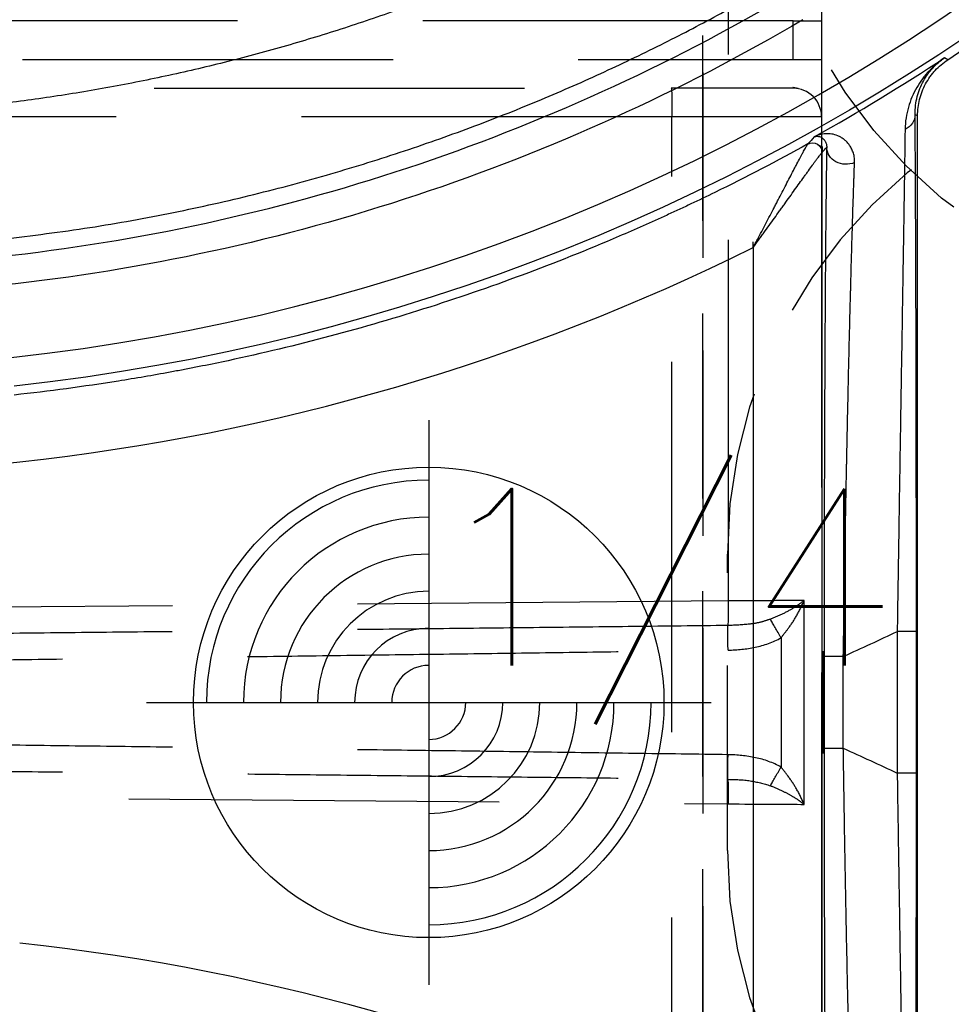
# Model space of a CAD drawing. Extents: x 2651 to 7771, y -1163 to 1075.
# Tile 128 of 256: x 4117 to 4130, y 284 to 297. Entities that reach past the tile are written whole.
import ezdxf

# ---------------------------------------------------------------- set-up
doc = ezdxf.new("R2010")
doc.units = 0
doc.header["$LTSCALE"] = 10
doc.linetypes.add('DASHED', pattern=[0.75, 0.5, -0.25])
doc.linetypes.add('HIDDEN', pattern=[0.375, 0.25, -0.125])
doc.layers.get('0').update_dxf_attribs({"linetype": 'CONTINUOUS'})
doc.layers.get('Defpoints').update_dxf_attribs({"linetype": 'CONTINUOUS'})
for name, color, linetype in [('1', 7, 'CONTINUOUS'), ('204', 7, 'CONTINUOUS'), ('DIM', 3, 'CONTINUOUS'), ('LAYER_103', 7, 'CONTINUOUS'), ('PIN', 3, 'CONTINUOUS')]:
    doc.layers.add(name, color=color, linetype=linetype)
doc.styles.get("Standard").update_dxf_attribs({"font": 'romans.shx'})
doc.dimstyles.new('MM& INCH5', dxfattribs={"dimtxt": 5, "dimasz": 2.5, "dimexe": 1, "dimexo": 0.5, "dimtad": 0, "dimrnd": 1.38778e-17, "dimzin": 9, "dimdsep": 46, "dimtxsty": 'Standard', "dimblk": 'CLOSED', "dimcen": 0, "dimclrd": 3, "dimclre": 3, "dimclrt": 3, "dimazin": 2, "dimtfac": 0.75, "dimtofl": 0, "dimtmove": 0, "dimatfit": 3, "dimfxl": 0, "dimtolj": 1, "dimarcsym": 0})
doc.dimstyles.new('T5', dxfattribs={"dimtxt": 5, "dimasz": 4, "dimexe": 1.5, "dimexo": 1, "dimgap": 1.5, "dimtad": 0, "dimrnd": 1.38778e-17, "dimzin": 9, "dimdsep": 46, "dimtxsty": 'Standard', "dimblk": 'CLOSED', "dimcen": 0, "dimclrd": 3, "dimclre": 3, "dimclrt": 3, "dimazin": 2, "dimtfac": 0.75, "dimtofl": 0, "dimtmove": 0, "dimatfit": 3, "dimfxl": 0, "dimtolj": 1, "dimarcsym": 0})

# ---------------------------------------------------------------- blocks, each defined once
blk = doc.blocks.new('DSD')
at = {"layer": '1', "color": 6, "linetype": 'DASHED'}
for p, q in [((500.665, 577.737), (500.665, 520.364)), ((501.545, 528.191), (468.644, 528.191)), ((501.545, 527.673), (501.545, 528.191)), ((501.545, 528.191), (501.927, 528.191)), ((501.927, 528.191), (501.927, 527.673)), ((468.644, 527.673), (501.545, 527.673)), ((501.545, 527.673), (501.927, 527.673)), ((462.919, 527.284), (499.898, 527.284)), ((501.538, 527.284), (499.898, 527.284)), ((499.908, 511.092), (499.908, 526.896)), ((501.927, 526.896), (499.908, 526.896)), ((501.927, 526.896), (501.927, 511.092)), ((501.935, 526.496), (501.935, 526.418)), ((501.004, 525.133), (501.004, 525.21)), ((500.665, 520.364), (462.577, 520.032)), ((501.692, 517.618), (501.692, 520.37)), ((501.38, 519.868), (501.38, 518.12)), ((501.947, 518.304), (501.947, 519.684)), ((462.577, 517.956), (500.665, 517.624))]:
    blk.add_line(p, q, dxfattribs=at)
at = {"layer": '1', "color": 252, "linetype": 'Continuous'}
for p, q in [((503.63, 527.669), (503.586, 527.693)), ((503.189, 526.93), (503.222, 526.911)), ((501.935, 511.57), (501.935, 526.418)), ((501.004, 525.133), (501.004, 512.855)), ((502.947, 519.949), (502.947, 518.039)), ((503.206, 519.949), (502.947, 519.949)), ((503.206, 518.039), (503.206, 519.949)), ((501.961, 519.613), (501.961, 518.374)), ((502.22, 519.613), (501.961, 519.613)), ((502.22, 518.374), (502.22, 519.613)), ((502.22, 518.374), (501.961, 518.374)), ((503.206, 518.039), (502.947, 518.039))]:
    blk.add_line(p, q, dxfattribs=at)
at = {"layer": '1', "color": 7, "linetype": 'Continuous'}
blk.add_line((503.222, 511.076), (503.222, 526.911), dxfattribs=at)
at = {"layer": '1', "color": 110, "linetype": 'Continuous'}
blk.add_arc((487.959, 551.472), 27.988, 276.2148, 338.982, dxfattribs=at)
at = {"layer": '1', "color": 252, "linetype": 'Continuous', "extrusion": (0, 0, -1)}
for centre, radius, start, end in [((-487.959, 551.472), 28.376, 202.1388, 263.7853), ((-487.959, 551.472), 27.006, 239.4774, 263.8121), ((-487.959, 551.472), 34.905, 244.5701, 245.8846), ((-487.959, 486.516), 34.905, 114.1154, 115.4299)]:
    blk.add_arc(centre, radius, start, end, dxfattribs=at)
at = {"layer": '1', "color": 7, "linetype": 'Continuous'}
blk.add_arc((487.959, 551.472), 28.499, 303.3599, 336.8536, dxfattribs=at)
at = {"layer": '1', "color": 252, "linetype": 'Continuous'}
for radius, start, end in [(26.617, 276.1879, 300.5226), (28.454, 299.1685, 303.3126)]:
    blk.add_arc((487.959, 551.472), radius, start, end, dxfattribs=at)
at = {"layer": '1', "color": 6, "linetype": 'DASHED'}
blk.add_arc((501.538, 526.896), 0.389, 0, 90, dxfattribs=at)
at = {"layer": '1', "color": 252, "linetype": 'Continuous'}
for centre, major_axis, ratio, start_param, end_param in [((486.674, 563.151), (-41.149, 0), 1, 0.952596, 1.678692), ((464.535, 551.376), (-47.248, -0.306), 0.86645, 2.478522, 2.480631), ((487.939, 551.472), (-29.401, 0), 1, 1.678696, 2.031295)]:
    blk.add_ellipse(centre, major_axis=major_axis, ratio=ratio, start_param=start_param, end_param=end_param, dxfattribs=at)
at = {"layer": '1', "color": 252, "linetype": 'Continuous', "extrusion": (0, 0, -1)}
for centre, major_axis, ratio, start_param, end_param in [((502.93, 526.93), (0.259, 0.002), 0.892612, 0.009679, 1.080351), ((501.805, 526.417), (0.072, -0.108), 0.998651, 3.225736, 5.300649), ((501.805, 526.418), (-0.0968, 0.0861), 0.999914, 0.338824, 2.414434), ((502.255, 526.486), (0.259, -0.004), 0.885838, 1.086077, 3.122784)]:
    blk.add_ellipse(centre, major_axis=major_axis, ratio=ratio, start_param=start_param, end_param=end_param, dxfattribs=at)
at = {"layer": '1', "color": 6, "linetype": 'DASHED', "extrusion": (0, 0, -1)}
for centre, major_axis, ratio, start_param, end_param in [((500.655, 520.364), (0.003, -0.389), 0.026176, 4.712617, 5.736372), ((500.671, 519.7), (-0.005, 0.389), 0.017451, 4.712634, 5.736488), ((501.387, 519.868), (-0.196, 0.335), 0.015063, 4.721205, 5.561838), ((500.671, 518.288), (-0.005, -0.389), 0.017451, 0.546697, 1.570551), ((501.387, 518.12), (-0.196, -0.335), 0.015063, 0.721347, 1.56198), ((500.655, 517.624), (0.003, 0.389), 0.026176, 0.546813, 1.570568)]:
    blk.add_ellipse(centre, major_axis=major_axis, ratio=ratio, start_param=start_param, end_param=end_param, dxfattribs=at)
at = {"layer": '1', "color": 7, "linetype": 'Continuous'}
blk.add_ellipse((487.939, 486.516), major_axis=(-29.401, 0), ratio=1, start_param=4.251891, end_param=4.60449, dxfattribs=at)
at = {"layer": '1', "color": 252, "linetype": 'Continuous'}
blk.add_rational_spline([(499.831, 529.985), (496.958, 528.39), (493.826, 527.396), (490.56, 527.041)], [1, 0.98681524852, 0.98681524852, 1], degree=3, dxfattribs=at)
at = {"layer": '1', "color": 6, "linetype": 'DASHED'}
for points, weights in [([(501.927, 528.971), (501.927, 528.966), (501.927, 528.647), (501.927, 528.191)], [1, 0.804737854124, 0.804737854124, 1]), ([(501.927, 527.673), (501.927, 527.218), (501.927, 526.891), (501.927, 526.898)], [1, 0.804737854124, 0.804737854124, 1]), ([(500.663, 520.032), (489.514, 519.905), (477.159, 519.779), (464.185, 519.659)], [1, 0.984198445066, 0.984198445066, 1]), ([(464.183, 519.273), (477.159, 519.399), (489.514, 519.544), (500.665, 519.7)], [1, 0.984198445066, 0.984198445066, 1]), ([(500.665, 518.288), (489.514, 518.444), (477.159, 518.589), (464.183, 518.715)], [1, 0.984198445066, 0.984198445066, 1]), ([(464.185, 518.328), (477.159, 518.209), (489.514, 518.083), (500.663, 517.956)], [1, 0.984198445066, 0.984198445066, 1])]:
    blk.add_rational_spline(points, weights, degree=3, dxfattribs=at)
at = {"layer": '1', "color": 252, "linetype": 'Continuous'}
for points, knots in [([(490.803, 525.238), (491.196, 525.286), (491.969, 525.38), (493.103, 525.584), (494.191, 525.824), (495.234, 526.101), (496.23, 526.409), (497.179, 526.743), (498.082, 527.099), (498.938, 527.473), (499.748, 527.862), (500.513, 528.258), (501.002, 528.537), (501.241, 528.674)], [0, 0, 0, 0, 0.107215, 0.211168, 0.31186, 0.409292, 0.503461, 0.59437, 0.682018, 0.766405, 0.847531, 0.925396, 1, 1, 1, 1]), ([(503.206, 519.949), (503.206, 520.127), (503.206, 520.481), (503.206, 521.007), (503.206, 521.527), (503.205, 522.041), (503.205, 522.381), (503.204, 522.591), (503.204, 522.634), (503.204, 522.697), (503.204, 522.718), (503.204, 522.76), (503.204, 522.864), (503.204, 522.968), (503.203, 523.214), (503.203, 523.536), (503.202, 524.004), (503.201, 524.304), (503.2, 524.598), (503.2, 524.743), (503.199, 524.955), (503.199, 525.025), (503.198, 525.111), (503.198, 525.128), (503.198, 525.163), (503.198, 525.214), (503.197, 525.4), (503.196, 525.69), (503.195, 525.929), (503.194, 526.158), (503.193, 526.267), (503.192, 526.424), (503.192, 526.475), (503.191, 526.574), (503.191, 526.622), (503.19, 526.762), (503.189, 526.849), (503.189, 526.93)], [0, 0, 0, 0, 0.0625, 0.125, 0.1875, 0.25, 0.3125, 0.3125, 0.328125, 0.328125, 0.335938, 0.335938, 0.34375, 0.375, 0.375, 0.4375, 0.5, 0.5625, 0.5625, 0.625, 0.625, 0.65625, 0.65625, 0.664062, 0.664062, 0.671875, 0.6875, 0.75, 0.8125, 0.8125, 0.875, 0.875, 0.90625, 0.90625, 0.9375, 0.9375, 1, 1, 1, 1]), ([(501.996, 526.486), (501.995, 526.446), (501.994, 526.382), (501.993, 526.316), (501.992, 526.27), (501.992, 526.247), (501.99, 526.131), (501.989, 526.032), (501.987, 525.825), (501.984, 525.608), (501.981, 525.254), (501.979, 525), (501.978, 524.835), (501.977, 524.785), (501.977, 524.735), (501.977, 524.701), (501.977, 524.684), (501.976, 524.599), (501.976, 524.53), (501.974, 524.322), (501.973, 524.18), (501.972, 523.89), (501.97, 523.595), (501.968, 523.136), (501.967, 522.819), (501.966, 522.578), (501.966, 522.476), (501.965, 522.373), (501.965, 522.332), (501.965, 522.27), (501.964, 522.043), (501.963, 521.668), (501.962, 521.163), (501.962, 520.652), (501.961, 520.136), (501.961, 519.788), (501.961, 519.613)], [0, 0, 0, 0, 0.03125, 0.046875, 0.046875, 0.0625, 0.0625, 0.125, 0.125, 0.1875, 0.25, 0.3125, 0.3125, 0.328125, 0.335937, 0.335937, 0.34375, 0.34375, 0.375, 0.375, 0.4375, 0.4375, 0.5, 0.5625, 0.625, 0.625, 0.65625, 0.664062, 0.664062, 0.671875, 0.6875, 0.75, 0.8125, 0.875, 0.9375, 1, 1, 1, 1]), ([(501.961, 518.374), (501.961, 518.2), (501.961, 518.025), (501.961, 517.764), (501.961, 517.634), (501.962, 517.504), (501.962, 517.417), (501.962, 517.373), (501.962, 517.157), (501.962, 516.815), (501.963, 516.31), (501.965, 515.813), (501.966, 515.489), (501.967, 515.247), (501.967, 515.127), (501.967, 515.008), (501.968, 514.948), (501.968, 514.928), (501.968, 514.889), (501.969, 514.712), (501.97, 514.384), (501.973, 513.941), (501.974, 513.658), (501.976, 513.382), (501.977, 513.247), (501.978, 513.082), (501.978, 513.049), (501.979, 512.984), (501.979, 512.952), (501.98, 512.856), (501.981, 512.794), (501.982, 512.609), (501.984, 512.373), (501.987, 512.158), (501.989, 511.952), (501.99, 511.854), (501.993, 511.67), (501.994, 511.583), (501.996, 511.501)], [0, 0, 0, 0, 0.0625, 0.0625, 0.09375, 0.109375, 0.109375, 0.125, 0.125, 0.1875, 0.25, 0.3125, 0.375, 0.375, 0.40625, 0.421875, 0.421875, 0.429688, 0.429688, 0.4375, 0.5, 0.5625, 0.625, 0.625, 0.6875, 0.6875, 0.703125, 0.703125, 0.71875, 0.71875, 0.75, 0.75, 0.8125, 0.875, 0.875, 0.9375, 0.9375, 1, 1, 1, 1]), ([(503.189, 511.058), (503.189, 511.139), (503.19, 511.225), (503.191, 511.41), (503.192, 511.508), (503.193, 511.714), (503.194, 511.932), (503.196, 512.171), (503.196, 512.327), (503.196, 512.374), (503.197, 512.422), (503.197, 512.454), (503.197, 512.47), (503.197, 512.551), (503.197, 512.617), (503.198, 512.817), (503.199, 512.954), (503.2, 513.235), (503.201, 513.523), (503.201, 513.824), (503.202, 514.055), (503.202, 514.172), (503.202, 514.31), (503.203, 514.37), (503.203, 514.409), (503.203, 514.429), (503.203, 514.61), (503.203, 514.772), (503.204, 515.099), (503.205, 515.43), (503.205, 515.935), (503.206, 516.278), (503.206, 516.538), (503.206, 516.669), (503.206, 516.8), (503.206, 516.888), (503.206, 516.932), (503.206, 517.153), (503.206, 517.506), (503.206, 517.861), (503.206, 518.039)], [0, 0, 0, 0, 0.0625, 0.0625, 0.125, 0.125, 0.1875, 0.25, 0.25, 0.265625, 0.273438, 0.273438, 0.28125, 0.28125, 0.3125, 0.3125, 0.375, 0.375, 0.4375, 0.5, 0.5, 0.53125, 0.546875, 0.554688, 0.554688, 0.5625, 0.5625, 0.625, 0.625, 0.6875, 0.75, 0.8125, 0.8125, 0.84375, 0.859375, 0.859375, 0.875, 0.875, 0.9375, 1, 1, 1, 1])]:
    blk.add_open_spline(points, degree=3, knots=knots, dxfattribs=at)
at = {"layer": '1', "color": 7, "linetype": 'Continuous'}
for points, knots in [([(503.586, 527.693), (503.553, 527.671), (503.521, 527.647), (503.494, 527.626), (503.442, 527.581), (503.408, 527.549), (503.369, 527.507), (503.361, 527.499), (503.346, 527.481), (503.323, 527.455), (503.301, 527.428), (503.26, 527.372), (503.234, 527.333), (503.187, 527.251), (503.166, 527.209), (503.128, 527.121), (503.112, 527.075), (503.085, 526.981), (503.074, 526.932), (503.059, 526.832), (503.054, 526.78), (503.053, 526.727)], [0, 0, 0, 0, 0.0625, 0.125, 0.125, 0.25, 0.25, 0.28125, 0.28125, 0.3125, 0.375, 0.375, 0.5, 0.5, 0.625, 0.625, 0.75, 0.75, 0.875, 0.875, 1, 1, 1, 1]), ([(503.189, 526.93), (503.188, 526.972), (503.191, 527.014), (503.201, 527.094), (503.208, 527.133), (503.228, 527.208), (503.24, 527.245), (503.268, 527.314), (503.299, 527.381), (503.338, 527.443), (503.369, 527.487), (503.386, 527.508), (503.403, 527.529), (503.415, 527.542), (503.42, 527.549), (503.45, 527.582), (503.476, 527.606), (503.516, 527.641), (503.536, 527.658), (503.561, 527.676), (503.572, 527.684), (503.576, 527.687), (503.58, 527.689), (503.583, 527.692), (503.587, 527.694)], [0, 0, 0, 0, 0.125, 0.125, 0.25, 0.25, 0.375, 0.375, 0.5, 0.625, 0.625, 0.6875, 0.71875, 0.71875, 0.75, 0.75, 0.875, 0.875, 0.9375, 0.96875, 0.984375, 0.992188, 0.992188, 1, 1, 1, 1]), ([(503.222, 526.911), (503.222, 526.949), (503.227, 527.024), (503.241, 527.097), (503.254, 527.151), (503.259, 527.169), (503.268, 527.196), (503.271, 527.205), (503.277, 527.222), (503.293, 527.267), (503.329, 527.343), (503.368, 527.406), (503.395, 527.444), (503.4, 527.452), (503.412, 527.466), (503.418, 527.474), (503.435, 527.496), (503.448, 527.51), (503.485, 527.551), (503.539, 527.603), (503.599, 527.648), (503.63, 527.669)], [0, 0, 0, 0, 0.125, 0.25, 0.25, 0.3125, 0.3125, 0.34375, 0.34375, 0.375, 0.5, 0.625, 0.625, 0.65625, 0.65625, 0.6875, 0.6875, 0.75, 0.75, 0.875, 1, 1, 1, 1]), ([(502.372, 526.281), (502.373, 526.295), (502.372, 526.308), (502.371, 526.333), (502.369, 526.345), (502.364, 526.38), (502.358, 526.401), (502.345, 526.441), (502.336, 526.459), (502.323, 526.485), (502.315, 526.497), (502.308, 526.509), (502.302, 526.516), (502.3, 526.52), (502.286, 526.538), (502.275, 526.551), (502.251, 526.575), (502.238, 526.586), (502.213, 526.605), (502.187, 526.622), (502.16, 526.636), (502.119, 526.653), (502.091, 526.661), (502.035, 526.67), (502.008, 526.671), (501.967, 526.669), (501.953, 526.667), (501.927, 526.663), (501.914, 526.66), (501.888, 526.653), (501.869, 526.646), (501.847, 526.637), (501.837, 526.632), (501.833, 526.629), (501.827, 526.626)], [0, 0, 0, 0, 0.03125, 0.03125, 0.0625, 0.0625, 0.125, 0.125, 0.1875, 0.1875, 0.21875, 0.234375, 0.234375, 0.25, 0.25, 0.3125, 0.3125, 0.375, 0.375, 0.4375, 0.5, 0.5, 0.625, 0.625, 0.75, 0.75, 0.8125, 0.8125, 0.875, 0.875, 0.9375, 0.96875, 0.984375, 1, 1, 1, 1]), ([(503.053, 526.727), (503.052, 526.648), (503.051, 526.563), (503.049, 526.381), (503.047, 526.284), (503.044, 526.081), (503.043, 525.974), (503.039, 525.752), (503.036, 525.519), (503.032, 525.268), (503.029, 525.106), (503.028, 525.057), (503.028, 525.007), (503.027, 524.974), (503.027, 524.957), (503.025, 524.873), (503.024, 524.805), (503.021, 524.599), (503.019, 524.459), (503.014, 524.174), (503.01, 523.883), (503.002, 523.431), (502.997, 523.118), (502.993, 522.88), (502.992, 522.78), (502.99, 522.679), (502.99, 522.639), (502.989, 522.619), (502.988, 522.558), (502.985, 522.354), (502.979, 521.984), (502.971, 521.485), (502.966, 521.147), (502.962, 520.892), (502.961, 520.807), (502.959, 520.679), (502.958, 520.636), (502.957, 520.55), (502.953, 520.336), (502.95, 520.121), (502.947, 519.949)], [0, 0, 0, 0, 0.0625, 0.0625, 0.125, 0.125, 0.1875, 0.1875, 0.25, 0.3125, 0.3125, 0.328125, 0.335938, 0.335938, 0.34375, 0.34375, 0.375, 0.375, 0.4375, 0.4375, 0.5, 0.5625, 0.625, 0.625, 0.65625, 0.664062, 0.664062, 0.671875, 0.671875, 0.6875, 0.75, 0.8125, 0.875, 0.875, 0.90625, 0.90625, 0.921875, 0.921875, 0.9375, 1, 1, 1, 1]), ([(501.742, 526.531), (501.328, 526.302), (500.909, 526.084), (500.378, 525.824), (500.271, 525.773), (500.111, 525.697), (500.057, 525.672), (499.95, 525.622), (499.682, 525.498), (499.413, 525.378), (498.764, 525.1), (497.89, 524.751), (496.56, 524.293), (495.207, 523.902), (494.291, 523.685), (493.715, 523.564), (493.541, 523.528), (493.367, 523.495), (493.251, 523.472), (493.193, 523.462), (492.902, 523.408), (492.67, 523.368), (491.969, 523.257), (491.501, 523.194), (491.031, 523.143)], [0, 0, 0, 0, 0.125, 0.125, 0.15625, 0.15625, 0.171875, 0.171875, 0.1875, 0.25, 0.25, 0.375, 0.5, 0.625, 0.75, 0.75, 0.78125, 0.796875, 0.796875, 0.8125, 0.8125, 0.875, 0.875, 1, 1, 1, 1]), ([(501.004, 525.133), (501.014, 525.151), (501.023, 525.17), (501.042, 525.206), (501.052, 525.224), (501.081, 525.278), (501.118, 525.351), (501.175, 525.458), (501.231, 525.565), (501.277, 525.654), (501.309, 525.715), (501.323, 525.742), (501.332, 525.759), (501.336, 525.768), (501.359, 525.812), (501.377, 525.846), (501.412, 525.914), (501.43, 525.948), (501.464, 526.014), (501.481, 526.046), (501.515, 526.11), (501.535, 526.15), (501.555, 526.188), (501.563, 526.203), (501.567, 526.211), (501.579, 526.233), (501.587, 526.248), (501.609, 526.291), (501.624, 526.318), (501.644, 526.357), (501.654, 526.376), (501.665, 526.396), (501.67, 526.405), (501.673, 526.41), (501.675, 526.414), (501.682, 526.427), (501.693, 526.448), (501.708, 526.475), (501.717, 526.491), (501.722, 526.5), (501.725, 526.504), (501.728, 526.51), (501.731, 526.514), (501.733, 526.518), (501.734, 526.523), (501.745, 526.533), (501.741, 526.53)], [0, 0, 0, 0, 0.03125, 0.03125, 0.0625, 0.0625, 0.125, 0.1875, 0.25, 0.3125, 0.34375, 0.359375, 0.359375, 0.375, 0.375, 0.4375, 0.4375, 0.5, 0.5, 0.5625, 0.5625, 0.625, 0.640625, 0.640625, 0.65625, 0.65625, 0.6875, 0.6875, 0.75, 0.75, 0.78125, 0.796875, 0.804687, 0.804687, 0.8125, 0.8125, 0.84375, 0.875, 0.90625, 0.90625, 0.921875, 0.921875, 0.9375, 0.9375, 0.96875, 1, 1, 1, 1]), ([(501.826, 526.626), (501.83, 526.628), (501.835, 526.63), (501.841, 526.632), (501.845, 526.633), (501.852, 526.634), (501.857, 526.635), (501.864, 526.636), (501.869, 526.636), (501.881, 526.635), (501.89, 526.634), (501.907, 526.629), (501.916, 526.626), (501.933, 526.616), (501.941, 526.61), (501.957, 526.595), (501.965, 526.586), (501.975, 526.57), (501.979, 526.565), (501.984, 526.552), (501.987, 526.545), (501.991, 526.531), (501.993, 526.523), (501.995, 526.51), (501.996, 526.501), (501.996, 526.491), (501.996, 526.486)], [0, 0, 0, 0, 0.0625, 0.0625, 0.125, 0.125, 0.1875, 0.1875, 0.25, 0.25, 0.375, 0.375, 0.5, 0.5, 0.625, 0.625, 0.75, 0.75, 0.8125, 0.8125, 0.875, 0.875, 0.9375, 0.9375, 0.96875, 1, 1, 1, 1]), ([(501.004, 525.133), (501.028, 525.167), (501.052, 525.2), (501.088, 525.25), (501.1, 525.266), (501.124, 525.299), (501.136, 525.316), (501.172, 525.366), (501.219, 525.431), (501.29, 525.53), (501.348, 525.611), (501.389, 525.667), (501.406, 525.691), (501.418, 525.708), (501.424, 525.716), (501.452, 525.756), (501.475, 525.787), (501.52, 525.85), (501.542, 525.881), (501.585, 525.941), (501.607, 525.971), (501.649, 526.03), (501.675, 526.066), (501.7, 526.101), (501.71, 526.115), (501.715, 526.122), (501.73, 526.143), (501.74, 526.156), (501.768, 526.196), (501.786, 526.221), (501.812, 526.257), (501.825, 526.274), (501.837, 526.291), (501.845, 526.301), (501.848, 526.307), (501.86, 526.322), (501.874, 526.341), (501.893, 526.366), (501.903, 526.38), (501.91, 526.389), (501.913, 526.393), (501.917, 526.399), (501.92, 526.402), (501.924, 526.406), (501.926, 526.41), (501.937, 526.42), (501.932, 526.417)], [0, 0, 0, 0, 0.0625, 0.0625, 0.09375, 0.09375, 0.125, 0.125, 0.1875, 0.25, 0.3125, 0.34375, 0.359375, 0.359375, 0.375, 0.375, 0.4375, 0.4375, 0.5, 0.5, 0.5625, 0.5625, 0.625, 0.640625, 0.640625, 0.65625, 0.65625, 0.6875, 0.6875, 0.75, 0.75, 0.78125, 0.796875, 0.796875, 0.8125, 0.8125, 0.84375, 0.875, 0.90625, 0.90625, 0.921875, 0.921875, 0.9375, 0.9375, 0.96875, 1, 1, 1, 1]), ([(502.22, 519.613), (502.223, 519.783), (502.228, 520.119), (502.236, 520.619), (502.245, 521.113), (502.253, 521.602), (502.26, 521.924), (502.264, 522.125), (502.264, 522.165), (502.266, 522.225), (502.266, 522.245), (502.267, 522.284), (502.269, 522.384), (502.271, 522.482), (502.276, 522.716), (502.282, 523.023), (502.292, 523.468), (502.299, 523.755), (502.306, 524.036), (502.309, 524.174), (502.314, 524.376), (502.316, 524.443), (502.318, 524.526), (502.319, 524.542), (502.32, 524.575), (502.321, 524.624), (502.326, 524.802), (502.333, 525.08), (502.34, 525.31), (502.347, 525.53), (502.35, 525.636), (502.356, 525.838), (502.36, 525.934), (502.364, 526.048), (502.364, 526.07), (502.366, 526.115), (502.368, 526.18), (502.371, 526.242), (502.372, 526.281)], [0, 0, 0, 0, 0.0625, 0.125, 0.1875, 0.25, 0.3125, 0.3125, 0.328125, 0.328125, 0.335938, 0.335938, 0.34375, 0.375, 0.375, 0.4375, 0.5, 0.5625, 0.5625, 0.625, 0.625, 0.65625, 0.65625, 0.664063, 0.664063, 0.671875, 0.6875, 0.75, 0.8125, 0.8125, 0.875, 0.875, 0.9375, 0.9375, 0.953125, 0.953125, 0.96875, 1, 1, 1, 1]), ([(502.372, 511.706), (502.369, 511.786), (502.366, 511.871), (502.36, 512.051), (502.357, 512.146), (502.35, 512.347), (502.344, 512.557), (502.337, 512.787), (502.332, 512.966), (502.33, 513.027), (502.328, 513.105), (502.327, 513.12), (502.327, 513.152), (502.325, 513.199), (502.321, 513.374), (502.316, 513.538), (502.309, 513.806), (502.303, 514.081), (502.292, 514.511), (502.286, 514.81), (502.282, 514.981), (502.282, 515), (502.281, 515.038), (502.28, 515.058), (502.279, 515.115), (502.277, 515.231), (502.274, 515.347), (502.269, 515.581), (502.263, 515.896), (502.254, 516.376), (502.245, 516.865), (502.239, 517.196), (502.235, 517.405), (502.235, 517.447), (502.233, 517.531), (502.231, 517.657), (502.229, 517.826), (502.227, 517.952), (502.225, 518.037), (502.225, 518.079), (502.223, 518.205), (502.221, 518.29), (502.22, 518.374)], [0, 0, 0, 0, 0.0625, 0.0625, 0.125, 0.125, 0.1875, 0.25, 0.25, 0.28125, 0.28125, 0.289063, 0.289063, 0.296875, 0.3125, 0.375, 0.375, 0.4375, 0.5, 0.5625, 0.5625, 0.570313, 0.570313, 0.578125, 0.578125, 0.59375, 0.625, 0.625, 0.6875, 0.75, 0.8125, 0.875, 0.875, 0.890625, 0.890625, 0.90625, 0.9375, 0.953125, 0.953125, 0.96875, 0.96875, 1, 1, 1, 1]), ([(502.947, 518.039), (502.95, 517.867), (502.955, 517.524), (502.961, 517.183), (502.964, 516.97), (502.965, 516.927), (502.966, 516.842), (502.968, 516.715), (502.97, 516.589), (502.974, 516.338), (502.979, 516.006), (502.987, 515.517), (502.992, 515.197), (502.997, 514.88), (503, 514.724), (503.002, 514.549), (503.003, 514.53), (503.003, 514.491), (503.004, 514.433), (503.006, 514.299), (503.008, 514.186), (503.012, 513.962), (503.017, 513.67), (503.021, 513.391), (503.025, 513.118), (503.028, 512.985), (503.031, 512.79), (503.032, 512.726), (503.033, 512.647), (503.033, 512.631), (503.034, 512.6), (503.034, 512.553), (503.037, 512.384), (503.039, 512.238), (503.043, 512.014), (503.044, 511.907), (503.047, 511.754), (503.047, 511.704), (503.048, 511.644), (503.048, 511.632), (503.049, 511.608), (503.049, 511.573), (503.051, 511.446), (503.052, 511.34), (503.053, 511.261)], [0, 0, 0, 0, 0.0625, 0.125, 0.125, 0.140625, 0.140625, 0.15625, 0.1875, 0.1875, 0.25, 0.3125, 0.375, 0.375, 0.4375, 0.4375, 0.445312, 0.445312, 0.453125, 0.46875, 0.5, 0.5, 0.5625, 0.625, 0.625, 0.6875, 0.6875, 0.71875, 0.71875, 0.726562, 0.726562, 0.734375, 0.75, 0.8125, 0.8125, 0.875, 0.875, 0.90625, 0.90625, 0.914062, 0.914062, 0.921875, 0.9375, 1, 1, 1, 1])]:
    blk.add_open_spline(points, degree=3, knots=knots, dxfattribs=at)
at = {"layer": '1', "color": 6, "linetype": 'DASHED'}
for points, knots in [([(499.897, 527.284), (499.902, 527.286), (499.904, 527.243), (499.907, 527.099), (499.908, 526.998), (499.908, 526.896)], [0, 0, 0, 0, 0.5, 0.5, 1, 1, 1, 1]), ([(501.692, 520.37), (501.651, 520.339), (501.57, 520.278), (501.412, 520.19), (501.294, 520.141), (501.236, 520.118)], [0, 0, 0, 0, 0.350535, 0.685818, 1, 1, 1, 1]), ([(501.38, 519.868), (501.414, 519.91), (501.49, 520.006), (501.602, 520.174), (501.66, 520.301), (501.692, 520.37)], [0, 0, 0, 0, 0.259287, 0.592562, 1, 1, 1, 1]), ([(501.236, 520.118), (501.192, 520.103), (501.101, 520.072), (500.909, 520.041), (500.761, 520.036), (500.663, 520.032)], [0, 0, 0, 0, 0.243588, 0.500018, 1, 1, 1, 1]), ([(500.665, 519.7), (500.789, 519.702), (500.912, 519.714), (501.153, 519.765), (501.272, 519.805), (501.38, 519.868)], [0, 0, 0, 0, 0.5, 0.5, 1, 1, 1, 1]), ([(501.38, 518.12), (501.272, 518.183), (501.156, 518.222), (500.913, 518.274), (500.789, 518.286), (500.665, 518.288)], [0, 0, 0, 0, 0.5, 0.5, 1, 1, 1, 1]), ([(501.692, 517.618), (501.66, 517.688), (501.601, 517.816), (501.488, 517.984), (501.413, 518.079), (501.38, 518.12)], [0, 0, 0, 0, 0.414131, 0.747401, 1, 1, 1, 1]), ([(500.663, 517.956), (500.764, 517.954), (500.96, 517.949), (501.146, 517.896), (501.236, 517.87)], [0, 0, 0, 0, 0.514274, 1, 1, 1, 1]), ([(501.236, 517.87), (501.29, 517.848), (501.393, 517.805), (501.52, 517.736), (501.62, 517.675), (501.669, 517.636), (501.692, 517.618)], [0, 0, 0, 0, 0.293374, 0.560315, 0.796607, 1, 1, 1, 1])]:
    blk.add_open_spline(points, degree=3, knots=knots, dxfattribs=at)
for points, degree in [([(501.609, 527.278), (501.539, 527.292)], 1), ([(499.908, 526.896), (488.074, 526.896)], 1), ([(501.935, 526.496), (501.935, 526.496), (501.934, 526.496), (501.934, 526.495)], 3), ([(501.692, 520.37), (501.46, 520.368), (501.068, 520.366), (500.665, 520.364)], 3), ([(500.665, 517.624), (501.068, 517.622), (501.46, 517.62), (501.692, 517.618)], 3)]:
    blk.add_open_spline(points, degree=degree, dxfattribs=at)
at = {"layer": '1', "color": 7, "linetype": 'Continuous'}
blk.add_open_spline([(501.743, 526.531), (501.743, 526.531), (501.742, 526.531), (501.742, 526.531)], degree=3, dxfattribs=at)
at = {"layer": '1', "color": 252, "linetype": 'Continuous'}
blk.add_open_spline([(501.827, 526.626), (501.799, 526.595), (501.771, 526.563), (501.743, 526.531)], degree=3, dxfattribs=at)
blk = doc.blocks.new('*D143')
at = {"layer": 'Defpoints', "color": 0}
for p in [(4171.684, 387.642), (3870.047, 255.642), (3896.684, 255.642)]:
    blk.add_point(p, dxfattribs=at)
at = {"layer": 'DIM', "color": 3, "lineweight": -2}
blk.add_line((3896.184, 255.642), (3870.047, 255.642), dxfattribs=at)
at = {"layer": 'DIM', "color": 3, "insert": (3847.041, 255.642), "char_height": 5, "attachment_point": 5}
blk.add_mtext('\\A1;132 [5.197]', dxfattribs=at)
blk = doc.blocks.new('_Closed')
at = {"color": 0, "linetype": 'ByBlock', "lineweight": -2}
for p, q in [((-1, 0.1667), (0, 0)), ((-1, 0.1667), (-1, -0.1667)), ((0, 0), (-1, -0.1667)), ((0, 0), (-1, 0))]:
    blk.add_line(p, q, dxfattribs=at)
blk = doc.blocks.new('*D144')
at = {"layer": 'Defpoints', "color": 0}
for p in [(4171.684, 387.642), (3870.047, 263.642), (3962.156, 262.642)]:
    blk.add_point(p, dxfattribs=at)
at = {"layer": 'DIM', "color": 3, "lineweight": -2}
for p, q in [((3875.047, 263.642), (3870.047, 263.642)), ((3880.047, 262.642), (3875.047, 263.642)), ((3961.656, 262.642), (3880.047, 262.642))]:
    blk.add_line(p, q, dxfattribs=at)
at = {"layer": 'DIM', "color": 3, "insert": (3847.041, 263.642), "char_height": 5, "attachment_point": 5}
blk.add_mtext('\\A1;125 [4.921]', dxfattribs=at)
blk = doc.blocks.new('*D145')
at = {"layer": 'Defpoints', "color": 0}
for p in [(4171.684, 387.642), (3870.047, 212.642), (3896.684, 212.642)]:
    blk.add_point(p, dxfattribs=at)
at = {"layer": 'DIM', "color": 3, "lineweight": -2}
blk.add_line((3896.184, 212.642), (3870.047, 212.642), dxfattribs=at)
at = {"layer": 'DIM', "color": 3, "insert": (3849.422, 212.642), "char_height": 5, "attachment_point": 5}
blk.add_mtext('\\A1;175 [6.89]', dxfattribs=at)
blk = doc.blocks.new('*D146')
at = {"layer": 'Defpoints', "color": 0}
for p in [(4171.684, 387.642), (3870.047, 182.642), (3896.684, 182.642)]:
    blk.add_point(p, dxfattribs=at)
at = {"layer": 'DIM', "color": 3, "lineweight": -2}
blk.add_line((3896.184, 182.642), (3870.047, 182.642), dxfattribs=at)
at = {"layer": 'DIM', "color": 3, "insert": (3846.684, 182.642), "char_height": 5, "attachment_point": 5}
blk.add_mtext('\\A1;205 [8.071]', dxfattribs=at)
blk = doc.blocks.new('*D147')
at = {"layer": 'Defpoints', "color": 0}
for p in [(4171.684, 387.642), (3870.047, 162.642), (3896.684, 162.642)]:
    blk.add_point(p, dxfattribs=at)
at = {"layer": 'DIM', "color": 3, "lineweight": -2}
blk.add_line((3896.184, 162.642), (3870.047, 162.642), dxfattribs=at)
at = {"layer": 'DIM', "color": 3, "insert": (3846.684, 162.642), "char_height": 5, "attachment_point": 5}
blk.add_mtext('\\A1;225 [8.858]', dxfattribs=at)
blk = doc.blocks.new('*D148')
at = {"layer": 'Defpoints', "color": 0}
for p in [(4171.684, 387.642), (3870.047, 119.642), (3896.684, 119.642)]:
    blk.add_point(p, dxfattribs=at)
at = {"layer": 'DIM', "color": 3, "lineweight": -2}
blk.add_line((3896.184, 119.642), (3870.047, 119.642), dxfattribs=at)
at = {"layer": 'DIM', "color": 3, "insert": (3844.303, 119.642), "char_height": 5, "attachment_point": 5}
blk.add_mtext('\\A1;268 [10.551]', dxfattribs=at)
blk = doc.blocks.new('*D149')
at = {"layer": 'Defpoints', "color": 0}
for p in [(4171.684, 387.642), (3870.047, 12.642), (3896.684, 12.642)]:
    blk.add_point(p, dxfattribs=at)
at = {"layer": 'DIM', "color": 3, "lineweight": -2}
blk.add_line((3896.184, 12.642), (3870.047, 12.642), dxfattribs=at)
at = {"layer": 'DIM', "color": 3, "insert": (3844.303, 12.642), "char_height": 5, "attachment_point": 5}
blk.add_mtext('\\A1;375 [14.764]', dxfattribs=at)
blk = doc.blocks.new('*D150')
at = {"layer": 'Defpoints', "color": 0}
for p in [(4171.684, 387.642), (3870.047, 55.642), (3896.684, 55.642)]:
    blk.add_point(p, dxfattribs=at)
at = {"layer": 'DIM', "color": 3, "lineweight": -2}
blk.add_line((3896.184, 55.642), (3870.047, 55.642), dxfattribs=at)
at = {"layer": 'DIM', "color": 3, "insert": (3844.303, 55.642), "char_height": 5, "attachment_point": 5}
blk.add_mtext('\\A1;332 [13.071]', dxfattribs=at)
blk = doc.blocks.new('*D151')
at = {"layer": 'Defpoints', "color": 0}
for p in [(4171.684, 387.642), (3870.047, -22.358), (3962.156, -22.358)]:
    blk.add_point(p, dxfattribs=at)
at = {"layer": 'DIM', "color": 3, "lineweight": -2}
blk.add_line((3961.656, -22.358), (3870.047, -22.358), dxfattribs=at)
at = {"layer": 'DIM', "color": 3, "insert": (3844.303, -22.358), "char_height": 5, "attachment_point": 5}
blk.add_mtext('\\A1;410 [16.142]', dxfattribs=at)
blk = doc.blocks.new('*D152')
at = {"layer": 'Defpoints', "color": 0}
for p in [(4171.684, 387.642), (3870.047, -84.358), (3941.504, -84.358)]:
    blk.add_point(p, dxfattribs=at)
at = {"layer": 'DIM', "color": 3, "lineweight": -2}
blk.add_line((3941.004, -84.358), (3870.047, -84.358), dxfattribs=at)
at = {"layer": 'DIM', "color": 3, "insert": (3844.303, -84.358), "char_height": 5, "attachment_point": 5}
blk.add_mtext('\\A1;472 [18.583]', dxfattribs=at)
blk = doc.blocks.new('*D153')
at = {"layer": 'Defpoints', "color": 0}
for p in [(4171.684, 387.642), (3870.047, -57.358), (4069.264, -57.358)]:
    blk.add_point(p, dxfattribs=at)
at = {"layer": 'DIM', "color": 3, "lineweight": -2}
blk.add_line((4068.764, -57.358), (3870.047, -57.358), dxfattribs=at)
at = {"layer": 'DIM', "color": 3, "insert": (3846.684, -57.358), "char_height": 5, "attachment_point": 5}
blk.add_mtext('\\A1;445 [17.52]', dxfattribs=at)
blk = doc.blocks.new('*D154')
at = {"layer": 'Defpoints', "color": 0}
for p in [(4171.684, 387.642), (3870.047, -104.358), (4071.444, -104.358)]:
    blk.add_point(p, dxfattribs=at)
at = {"layer": 'DIM', "color": 3, "lineweight": -2}
blk.add_line((4070.944, -104.358), (3870.047, -104.358), dxfattribs=at)
at = {"layer": 'DIM', "color": 3, "insert": (3846.684, -104.358), "char_height": 5, "attachment_point": 5}
blk.add_mtext('\\A1;492 [19.37]', dxfattribs=at)
blk = doc.blocks.new('*D155')
at = {"layer": 'Defpoints', "color": 0}
for p in [(4171.684, 387.642), (3870.047, -124.358), (4057.484, -124.358)]:
    blk.add_point(p, dxfattribs=at)
at = {"layer": 'DIM', "color": 3, "lineweight": -2}
blk.add_line((4056.984, -124.358), (3870.047, -124.358), dxfattribs=at)
at = {"layer": 'DIM', "color": 3, "insert": (3844.303, -124.358), "char_height": 5, "attachment_point": 5}
blk.add_mtext('\\A1;512 [20.157]', dxfattribs=at)
blk = doc.blocks.new('*D191')
at = {"layer": 'Defpoints', "color": 0}
for p in [(4171.684, 387.642), (3870.047, 190.642), (4098.024, 184.442)]:
    blk.add_point(p, dxfattribs=at)
at = {"layer": 'DIM', "color": 3, "lineweight": -2}
for p, q in [((3875.047, 190.642), (3870.047, 190.642)), ((3880.047, 184.442), (3875.047, 190.642)), ((4097.524, 184.442), (3880.047, 184.442))]:
    blk.add_line(p, q, dxfattribs=at)
at = {"layer": 'DIM', "color": 3, "insert": (3851.446, 190.642), "char_height": 5, "attachment_point": 5}
blk.add_mtext('\\A1;203.2 [8]', dxfattribs=at)
blk = doc.blocks.new('*D192')
at = {"layer": 'Defpoints', "color": 0}
for p in [(4171.684, 387.642), (3870.047, 32.042), (4076.434, 32.042)]:
    blk.add_point(p, dxfattribs=at)
at = {"layer": 'DIM', "color": 3, "lineweight": -2}
blk.add_line((4075.934, 32.042), (3870.047, 32.042), dxfattribs=at)
at = {"layer": 'DIM', "color": 3, "insert": (3849.065, 32.042), "char_height": 5, "attachment_point": 5}
blk.add_mtext('\\A1;355.6 [14]', dxfattribs=at)
blk = doc.blocks.new('*D194')
at = {"layer": 'Defpoints', "color": 0}
for p in [(4171.684, 387.642), (3974.684, -117.538), (3974.684, -149.953)]:
    blk.add_point(p, dxfattribs=at)
at = {"layer": 'DIM', "color": 3, "lineweight": -2}
blk.add_line((3974.684, -118.038), (3974.684, -149.953), dxfattribs=at)
at = {"layer": 'DIM', "color": 3, "insert": (3974.684, -172.959), "char_height": 5, "attachment_point": 5, "rotation": 90}
blk.add_mtext('\\A1;197 [7.756]', dxfattribs=at)
blk = doc.blocks.new('*D195')
at = {"layer": 'Defpoints', "color": 0}
for p in [(4171.684, 387.642), (4046.684, -137.358), (4046.684, -149.953)]:
    blk.add_point(p, dxfattribs=at)
at = {"layer": 'DIM', "color": 3, "lineweight": -2}
blk.add_line((4046.684, -137.858), (4046.684, -149.953), dxfattribs=at)
at = {"layer": 'DIM', "color": 3, "insert": (4046.684, -172.959), "char_height": 5, "attachment_point": 5, "rotation": 90}
blk.add_mtext('\\A1;125 [4.921]', dxfattribs=at)
blk = doc.blocks.new('*D196')
at = {"layer": 'Defpoints', "color": 0}
for p in [(4171.684, 387.642), (4064.684, -131.558), (4064.684, -149.953)]:
    blk.add_point(p, dxfattribs=at)
at = {"layer": 'DIM', "color": 3, "lineweight": -2}
blk.add_line((4064.684, -132.058), (4064.684, -149.953), dxfattribs=at)
at = {"layer": 'DIM', "color": 3, "insert": (4064.684, -172.959), "char_height": 5, "attachment_point": 5, "rotation": 90}
blk.add_mtext('\\A1;107 [4.213]', dxfattribs=at)
blk = doc.blocks.new('*D197')
at = {"layer": 'Defpoints', "color": 0}
for p in [(4171.684, 387.642), (4086.684, -119.598), (4086.684, -149.953)]:
    blk.add_point(p, dxfattribs=at)
at = {"layer": 'DIM', "color": 3, "lineweight": -2}
blk.add_line((4086.684, -120.098), (4086.684, -149.953), dxfattribs=at)
at = {"layer": 'DIM', "color": 3, "insert": (4086.684, -170.935), "char_height": 5, "attachment_point": 5, "rotation": 90}
blk.add_mtext('\\A1;85 [3.346]', dxfattribs=at)
blk = doc.blocks.new('*D198')
at = {"layer": 'Defpoints', "color": 0}
for p in [(4171.684, 387.642), (4096.684, -84.778), (4096.684, -149.953)]:
    blk.add_point(p, dxfattribs=at)
at = {"layer": 'DIM', "color": 3, "lineweight": -2}
blk.add_line((4096.684, -85.278), (4096.684, -149.953), dxfattribs=at)
at = {"layer": 'DIM', "color": 3, "insert": (4096.684, -170.935), "char_height": 5, "attachment_point": 5, "rotation": 90}
blk.add_mtext('\\A1;75 [2.953]', dxfattribs=at)
blk = doc.blocks.new('*D279')
at = {"layer": 'Defpoints', "color": 0}
for p in [(4171.684, 387.642), (3870.047, -67.358), (3896.684, -67.358)]:
    blk.add_point(p, dxfattribs=at)
at = {"layer": 'DIM', "color": 3, "lineweight": -2}
blk.add_line((3896.184, -67.358), (3870.047, -67.358), dxfattribs=at)
at = {"layer": 'DIM', "color": 3, "insert": (3844.303, -67.358), "char_height": 5, "attachment_point": 5}
blk.add_mtext('\\A1;455 [17.913]', dxfattribs=at)
blk = doc.blocks.new('*U6', base_point=(965.4695, 1808.9548))
blk.add_circle((965.4695, 1808.9548), 0.5)
for radius, start, end in [(0.4724, 90, 180), (0.3937, 90, 180), (0.315, 90, 180), (0.2362, 90, 180), (0.1575, 90, 180), (0.0787, 90, 180), (0.0787, 270, 0), (0.1575, 270, 0), (0.2362, 270, 0), (0.315, 270, 0), (0.3937, 270, 0), (0.4724, 270, 0)]:
    blk.add_arc((965.4695, 1808.9548), radius, start, end)
at = {"layer": 'PIN'}
for p, q in [((965.4695, 1809.5548), (965.4695, 1808.3548)), ((964.8695, 1808.9548), (966.0695, 1808.9548))]:
    blk.add_line(p, q, dxfattribs=at)
blk = doc.blocks.new('*D3339')
at = {"layer": 'Defpoints', "color": 0}
for p in [(4171.684, 387.642), (4078.178, 233.642), (4094.874, 233.642)]:
    blk.add_point(p, dxfattribs=at)
at = {"layer": 'PIN', "color": 3, "lineweight": -2}
blk.add_line((4093.874, 233.642), (4078.178, 233.642), dxfattribs=at)
at = {"layer": 'PIN', "color": 3, "insert": (4070.488, 233.642), "char_height": 5, "attachment_point": 5}
blk.add_mtext('\\A1;154', dxfattribs=at)
blk = doc.blocks.new('A$C5B154A66')
at = {"layer": '204', "color": 6, "linetype": 'HIDDEN'}
for p, q in [((-45.3, 16), (-45.3, -16)), ((-44.97, -2), (-44.97, 2))]:
    blk.add_line(p, q, dxfattribs=at)
blk.add_circle((-37.8, 12), 6.73, dxfattribs=at)
for centre, start, end in [((-38.3, 2), 0, 180), ((-38.3, -2), 180, 0)]:
    blk.add_arc(centre, 6.67, start, end, dxfattribs=at)
at = {"layer": 'LAYER_103', "color": 6, "linetype": 'HIDDEN'}
blk.add_line((-45.3, -16), (-45.3, 16), dxfattribs=at)

msp = doc.modelspace()

# ---------------------------------------------------------------- block references
at = {"layer": 'DIM'}
for name, p in [('DSD', (3626.059, -231.352)), ('A$C5B154A66', (4171.684, 287.642))]:
    msp.add_blockref(name, p, dxfattribs=at)
at = {"layer": 'PIN', "xscale": 6.35, "yscale": 6.35, "zscale": 6.35}
msp.add_blockref('*U6', (4122.684, 287.642), dxfattribs=at)

# ---------------------------------------------------------------- texts
at = {"layer": 'PIN', "color": 4}
msp.add_text('1/4', height=2.3813, dxfattribs=at).set_placement((4122.684, 288.142))

# ---------------------------------------------------------------- dimensions: what is measured, and where the dimension line sits
at = {"layer": 'DIM'}
for feature_location, offset, dtype, picture, middle in [((3962.156, -22.358), (-92.109, 0), 0, '*D151', (3844.303, -22.358)), ((3941.504, -84.358), (-71.457, 0), 0, '*D152', (3844.303, -84.358)), ((3896.684, -67.358), (-26.637, 0), 0, '*D279', (3844.303, -67.358)), ((4057.484, -124.358), (-187.437, 0), 0, '*D155', (3844.303, -124.358)), ((3896.684, 12.642), (-26.637, 0), 0, '*D149', (3844.303, 12.642)), ((3896.684, 55.642), (-26.637, 0), 0, '*D150', (3844.303, 55.642)), ((3896.684, 119.642), (-26.637, 0), 0, '*D148', (3844.303, 119.642)), ((4069.264, -57.358), (-199.217, 0), 0, '*D153', (3846.684, -57.358)), ((4071.444, -104.358), (-201.397, 0), 0, '*D154', (3846.684, -104.358)), ((3896.684, 182.642), (-26.637, 0), 0, '*D146', (3846.684, 182.642)), ((3896.684, 162.642), (-26.637, 0), 0, '*D147', (3846.684, 162.642)), ((3896.684, 255.642), (-26.637, 0), 0, '*D143', (3847.041, 255.642)), ((3962.156, 262.642), (-92.109, 1), 0, '*D144', (3847.041, 263.642)), ((4076.434, 32.042), (-206.387, 0), 0, '*D192', (3849.065, 32.042)), ((3896.684, 212.642), (-26.637, 0), 0, '*D145', (3849.422, 212.642)), ((4098.024, 184.442), (-227.977, 6.2), 0, '*D191', (3851.446, 190.642)), ((3974.684, -117.538), (0, -32.415), 1, '*D194', (3974.684, -172.959)), ((4046.684, -137.358), (0, -12.595), 1, '*D195', (4046.684, -172.959)), ((4064.684, -131.558), (0, -18.395), 1, '*D196', (4064.684, -172.959)), ((4086.684, -119.598), (0, -30.355), 1, '*D197', (4086.684, -170.935)), ((4096.684, -84.778), (0, -65.175), 1, '*D198', (4096.684, -170.935))]:
    dim = msp.add_ordinate_dim(feature_location=feature_location, offset=offset, dtype=dtype, origin=(4171.684, 387.642), dimstyle='MM& INCH5', dxfattribs=at)
    dim.commit()
    dim.dimension.update_dxf_attribs({"geometry": picture, "text_midpoint": middle})
at = {"layer": 'PIN'}
dim = msp.add_ordinate_dim(feature_location=(4094.874, 233.642), offset=(-16.696, 0), dtype=0, origin=(4171.684, 387.642), dimstyle='T5', dxfattribs=at)
dim.commit()
dim.dimension.update_dxf_attribs({"geometry": '*D3339', "text_midpoint": (4070.488, 233.642)})

doc.saveas('drawing.dxf')
